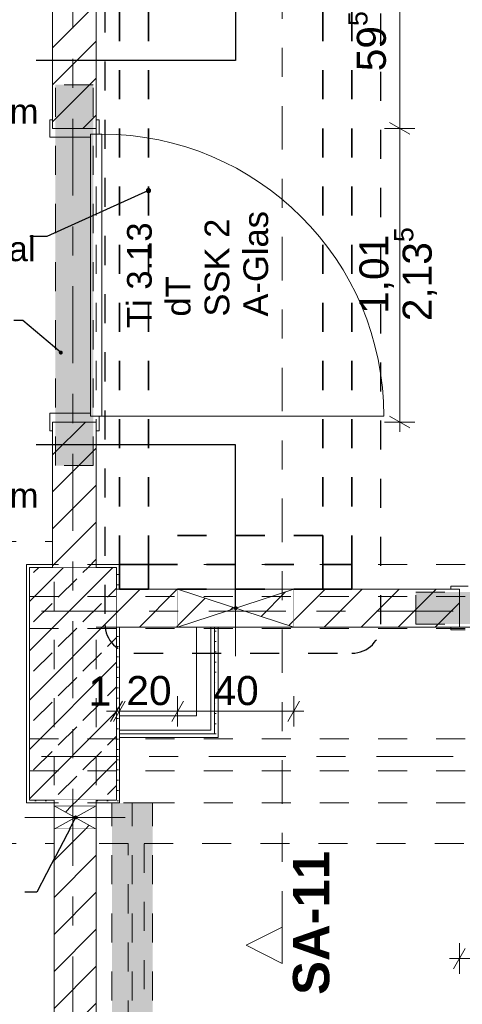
# Model space of a CAD drawing. Header units: metres. Extents: x -4 to 99, y -11 to 17.
# Tile 81 of 256: x 7.55 to 9.07, y 4.5 to 7.88. Entities that reach past the tile are written whole.
import ezdxf

# ---------------------------------------------------------------- set-up
doc = ezdxf.new("R2010")
doc.units = ezdxf.units.M
doc.header["$MEASUREMENT"] = 0
for name, pattern in [('Achse', [0.2, 0.1, -0.05, 0, -0.05]), ('Punktlinie eng', [0.0375, 0.0125, -0.025]), ('Schnittlinie', [0.3, 0.15, -0.075, 0, -0.075]), ('Strichlinie doppelt', [0.546806, 0.264583, -0.105833, 0.070556, -0.105833]), ('Strichlinie eng', [0.115, 0.075, -0.04]), ('Untersicht', [0.1, 0.075, -0.025]), ('Wipeout_Contour', [1, 0, -1])]:
    doc.linetypes.add(name, pattern=pattern)
for name, color, linetype in [('152 - Bemaßung_ Beschriftung.Ausbau', 7, 'Continuous'), ('203 - Marker.Schnitt - Ausbaudetail SA', 7, 'Continuous'), ('208 - Marker.Detail', 7, 'Continuous'), ('451 - Universal.Achsen Raster', 7, 'Continuous'), ('605 - Struktur.Wand Innen', 7, 'Continuous'), ('607 - Struktur.Stütze', 7, 'Continuous'), ('608 - Struktur.Träger', 7, 'Continuous'), ('612 - Struktur.Stahlbau', 7, 'Continuous'), ('650 - Abdeckung.Fußboden Aufbau', 7, 'Continuous'), ('Abbruch_605 - Struktur.Wand Innen', 7, 'Continuous'), ('Neubau_152 - Bemaßung_ Beschriftung.Ausbau', 7, 'Continuous'), ('Neubau_605 - Struktur.Wand Innen', 7, 'Continuous'), ('Neubau_612 - Struktur.Stahlbau', 7, 'Continuous'), ('Neubau_615 - Struktur.Sturz', 7, 'Continuous'), ('Neubau_653 - Abdeckung.TB Verkofferung', 7, 'Continuous')]:
    doc.layers.add(name, color=color, linetype=linetype)
doc.styles.add('ERSTELLTER_STIL_1', font='txt')
doc.styles.add('ERSTELLTER_STIL_2', font='txt')
doc.linetypes.add('Abbruch 1', pattern='A,0,[1,2022.0244.A_L5A-PL02.04_iD_Grundriss 2.OG1.Shx,S=0.001984,R=0,X=0,Y=0],-0.25,0', length=0.25)
doc.dimstyles.new('ERSTELLTER_STIL__1', dxfattribs={"dimtxt": 0.1, "dimasz": 0.0532, "dimexe": 0.18, "dimexo": 0.0625, "dimgap": 0, "dimtad": 1, "dimzin": 0, "dimdsep": 46, "dimtxsty": 'ERSTELLTER_STIL_2', "dimblk": 'ARROWHEAD_2', "dimblk1": 'ARROWHEAD_2', "dimblk2": 'ARROWHEAD_2', "dimcen": 0.09, "dimse1": 1, "dimse2": 1, "dimclrd": 7, "dimclre": 7, "dimclrt": 7, "dimazin": 0, "dimtfac": 1, "dimtdec": 4, "dimtmove": 0, "dimatfit": 3, "dimfxl": 1, "dimtolj": 1, "dimtzin": 0, "dimarcsym": 0})
doc.dimstyles.new('ERSTELLTER_STIL__2', dxfattribs={"dimtxt": 0.1, "dimasz": 0.0532, "dimexe": 0.18, "dimexo": 0.0625, "dimgap": 0, "dimtad": 1, "dimtih": 1, "dimtoh": 1, "dimzin": 0, "dimdsep": 46, "dimtxsty": 'ERSTELLTER_STIL_2', "dimblk": 'ARROWHEAD_2', "dimblk1": 'ARROWHEAD_2', "dimblk2": 'ARROWHEAD_2', "dimcen": 0.09, "dimse1": 1, "dimse2": 1, "dimclrd": 7, "dimclre": 7, "dimclrt": 7, "dimazin": 0, "dimtfac": 1, "dimtdec": 4, "dimtmove": 0, "dimatfit": 3, "dimfxl": 1, "dimtolj": 1, "dimtzin": 0, "dimarcsym": 0})
doc.dimstyles.new('ERSTELLTER_STIL__6', dxfattribs={"dimtxt": 0.18, "dimasz": 0.03648, "dimexe": 0.18, "dimexo": 0.0625, "dimgap": 0, "dimtad": 0, "dimtih": 1, "dimtoh": 1, "dimdec": 4, "dimzin": 0, "dimdsep": 46, "dimcen": 0.09, "dimadec": 0, "dimazin": 0, "dimtfac": 1, "dimtdec": 4, "dimtmove": 0, "dimatfit": 3, "dimldrblk": 'ARROWHEAD_11', "dimfxl": 1, "dimtolj": 1, "dimtzin": 0, "dimarcsym": 0})
doc.dimstyles.new('ERSTELLTER_STIL__7', dxfattribs={"dimtxt": 0.18, "dimasz": 0.02736, "dimexe": 0.18, "dimexo": 0.0625, "dimgap": 0, "dimtad": 0, "dimtih": 1, "dimtoh": 1, "dimdec": 4, "dimzin": 0, "dimdsep": 46, "dimcen": 0.09, "dimadec": 0, "dimazin": 0, "dimtfac": 1, "dimtdec": 4, "dimtmove": 0, "dimatfit": 3, "dimldrblk": 'ARROWHEAD_11', "dimfxl": 1, "dimtolj": 1, "dimtzin": 0, "dimarcsym": 0})
pattern_1 = [(45, (0, 0), (-0.01767767, 0.01767767), [0, -0.025])]
pattern_2 = [(45, (0, 0), (-0.0636396, 0.0636396), [])]

# ---------------------------------------------------------------- blocks, each defined once
blk = doc.blocks.new('*D179')
at = {"layer": '152 - Bemaßung_ Beschriftung.Ausbau', "color": 7, "linetype": 'Continuous', "lineweight": 5}
for p, q in [((7.88, 5.4525), (7.88, 5.5575)), ((7.89, 5.4525), (7.89, 5.5575)), ((7.8598, 5.47), (7.9002, 5.54)), ((7.9102, 5.54), (7.8698, 5.47)), ((7.8458, 5.505), (7.88, 5.505)), ((7.88, 5.505), (7.89, 5.505))]:
    blk.add_line(p, q, dxfattribs=at)
at = {"layer": '152 - Bemaßung_ Beschriftung.Ausbau', "color": 7, "lineweight": 5, "insert": (7.7839, 5.525), "char_height": 0.1, "attachment_point": 7, "style": 'ERSTELLTER_STIL_2'}
blk.add_mtext('\\A1;{\\pql;\\fArial|b0|i0|c0|p38;1}', dxfattribs=at)
blk = doc.blocks.new('ARROWHEAD_2')
at = {"color": 0, "linetype": 'Continuous', "lineweight": 0}
for p, q in [((-0.378, -0.655), (0.378, 0.655)), ((0, 0), (-1, 0))]:
    blk.add_line(p, q, dxfattribs=at)
blk = doc.blocks.new('*D180')
at = {"layer": '152 - Bemaßung_ Beschriftung.Ausbau', "color": 7, "linetype": 'Continuous', "lineweight": 5}
for p, q in [((7.89, 5.4525), (7.89, 5.5575)), ((8.09, 5.4525), (8.09, 5.5575)), ((7.8598, 5.47), (7.9002, 5.54)), ((7.9102, 5.54), (7.8698, 5.47)), ((8.1102, 5.54), (8.0698, 5.47)), ((7.89, 5.505), (8.09, 5.505))]:
    blk.add_line(p, q, dxfattribs=at)
at = {"layer": '152 - Bemaßung_ Beschriftung.Ausbau', "color": 7, "lineweight": 5, "insert": (7.9141, 5.525), "char_height": 0.1, "attachment_point": 7, "style": 'ERSTELLTER_STIL_2'}
blk.add_mtext('\\A1;{\\pql;\\fArial|b0|i0|c0|p38;20}', dxfattribs=at)
blk = doc.blocks.new('*D181')
at = {"layer": '152 - Bemaßung_ Beschriftung.Ausbau', "color": 7, "linetype": 'Continuous', "lineweight": 5}
for p, q in [((8.09, 5.4525), (8.09, 5.5575)), ((8.49, 5.4525), (8.49, 5.5575)), ((8.1102, 5.54), (8.0698, 5.47)), ((8.4698, 5.47), (8.5102, 5.54)), ((8.09, 5.505), (8.49, 5.505)), ((8.49, 5.505), (8.5242, 5.505))]:
    blk.add_line(p, q, dxfattribs=at)
at = {"layer": '152 - Bemaßung_ Beschriftung.Ausbau', "color": 7, "lineweight": 5, "insert": (8.2141, 5.525), "char_height": 0.1, "attachment_point": 7, "style": 'ERSTELLTER_STIL_2'}
blk.add_mtext('\\A1;{\\pql;\\fArial|b0|i0|c0|p38;40}', dxfattribs=at)
blk = doc.blocks.new('ARROWHEAD_11')
at = {"color": 0, "linetype": 'Continuous', "lineweight": 0}
blk.add_line((0, 0), (-1, 0), dxfattribs=at)
at = {"color": 0, "linetype": 'Continuous', "lineweight": 0, "const_width": 0.25, "flags": 128}
blk.add_lwpolyline([(-0.125, 0, 1), (0.125, 0, 1)], format="xyb", close=True, dxfattribs=at)
blk = doc.blocks.new('*D529')
at = {"layer": '152 - Bemaßung_ Beschriftung.Ausbau', "color": 7, "linetype": 'Continuous', "lineweight": 5}
for p, q in [((9.0802, 4.6896), (9.0398, 4.6196)), ((9.06, 4.6021), (9.06, 4.7071)), ((10.0902, 4.6896), (10.0498, 4.6196)), ((10.07, 4.6021), (10.07, 4.7071)), ((9.0258, 4.6546), (9.06, 4.6546)), ((9.06, 4.6546), (10.07, 4.6546))]:
    blk.add_line(p, q, dxfattribs=at)
at = {"layer": '152 - Bemaßung_ Beschriftung.Ausbau', "color": 7, "lineweight": 5, "char_height": 0.1, "attachment_point": 7, "style": 'ERSTELLTER_STIL_2'}
for s, insert in [('\\A1;{\\pql;\\fArial|b0|i0|c0|p38;2,13\\fArial|b0|i0|c0|p38;\\A1{\\H.66x;\\S5^  ;}}', (9.4069, 4.5152)), ('\\A1;{\\pql;\\fArial|b0|i0|c0|p38;1,01}', (9.432, 4.6746))]:
    blk.add_mtext(s, dxfattribs=dict(at, insert=insert))
blk = doc.blocks.new('*D533')
at = {"layer": '152 - Bemaßung_ Beschriftung.Ausbau', "color": 7, "linetype": 'Continuous', "lineweight": 5}
for p, q in [((8.8194, 7.5302), (8.8894, 7.4898)), ((8.9069, 7.51), (8.8019, 7.51)), ((8.8544, 6.5), (8.8544, 7.51)), ((8.8194, 6.5202), (8.8894, 6.4798)), ((8.9069, 6.5), (8.8019, 6.5)), ((8.8544, 6.4658), (8.8544, 6.5))]:
    blk.add_line(p, q, dxfattribs=at)
at = {"layer": '152 - Bemaßung_ Beschriftung.Ausbau', "color": 7, "lineweight": 5, "char_height": 0.1, "attachment_point": 7, "rotation": 90, "style": 'ERSTELLTER_STIL_2'}
for s, insert in [('\\A1;{\\pql;\\fArial|b0|i0|c0|p38;2,13\\fArial|b0|i0|c0|p38;\\A1{\\H.66x;\\S5^  ;}}', (8.9938, 6.8469)), ('\\A1;{\\pql;\\fArial|b0|i0|c0|p38;1,01}', (8.8344, 6.872))]:
    blk.add_mtext(s, dxfattribs=dict(at, insert=insert))
blk = doc.blocks.new('*D534')
at = {"layer": '152 - Bemaßung_ Beschriftung.Ausbau', "color": 7, "linetype": 'Continuous', "lineweight": 5}
for p, q in [((8.8544, 8.105), (8.8544, 8.1392)), ((8.9069, 8.105), (8.8019, 8.105)), ((8.8894, 8.0848), (8.8194, 8.1252)), ((8.8544, 7.51), (8.8544, 8.105)), ((8.8194, 7.5302), (8.8894, 7.4898)), ((8.9069, 7.51), (8.8019, 7.51))]:
    blk.add_line(p, q, dxfattribs=at)
at = {"layer": '152 - Bemaßung_ Beschriftung.Ausbau', "color": 7, "lineweight": 5, "insert": (8.8361, 7.7066), "char_height": 0.1, "attachment_point": 7, "rotation": 90, "style": 'ERSTELLTER_STIL_2'}
blk.add_mtext('\\A1;{\\pql;\\fArial|b0|i0|c0|p38;59\\fArial|b0|i0|c0|p38;\\A1{\\H.66x;\\S5^  ;}}', dxfattribs=at)

msp = doc.modelspace()

# ---------------------------------------------------------------- hatches: boundary and pattern name
at = {"layer": '607 - Struktur.Stütze', "linetype": 'Continuous', "lineweight": 0, "true_color": 0x000000}
h = msp.add_hatch(dxfattribs=at)
h.set_pattern_fill('Gips_0001', color=18, style=0, pattern_type=2)
h.set_pattern_definition(pattern_1)
h.paths.add_polyline_path([(7.57, 6.01), (7.57, 5.19), (7.665, 5.19), (7.665, 5.2), (7.58, 5.2), (7.58, 6), (7.66, 6), (7.66, 6.01)])
h = msp.add_hatch(dxfattribs=at)
h.set_pattern_fill('Beton__Stahlbeton_0001', color=18, style=0, pattern_type=2)
h.set_pattern_definition([(45, (0, 0), (-0.0848528, 0.0848528), []), (45, (-0.04243, 0.04243), (-0.0848528, 0.0848528), [0.09, -0.03])])
h.paths.add_polyline_path([(7.58, 5.2), (7.88, 5.2), (7.88, 6), (7.58, 6)])
h = msp.add_hatch(dxfattribs=at)
h.set_pattern_fill('Gips_0001', color=18, style=0, pattern_type=2)
h.set_pattern_definition(pattern_1)
h.paths.add_polyline_path([(7.81, 6.01), (7.81, 6), (7.88, 6), (7.88, 5.925), (7.89, 5.925), (7.89, 6.01)])
h = msp.add_hatch(dxfattribs=at)
h.set_pattern_fill('Gips_0001', color=18, style=0, pattern_type=2)
h.set_pattern_definition(pattern_1)
h.paths.add_polyline_path([(7.81, 5.19), (7.89, 5.19), (7.89, 5.795), (7.88, 5.795), (7.88, 5.2), (7.81, 5.2)])
at = {"layer": '612 - Struktur.Stahlbau', "linetype": 'Continuous', "lineweight": 0, "true_color": 0x30307f}
msp.add_hatch(color=177, dxfattribs=at).paths.add_polyline_path([(7.864, 5.19), (8.004, 5.19), (8.004, 0.71), (7.864, 0.71)])
at = {"layer": 'Abbruch_605 - Struktur.Wand Innen', "linetype": 'Continuous', "lineweight": 0, "true_color": 0x000000}
h = msp.add_hatch(dxfattribs=at)
h.set_pattern_fill('MW_Ziegel_0001', color=18, style=0, pattern_type=2)
h.set_pattern_definition(pattern_2)
h.paths.add_polyline_path([(8.09, 5.925), (8.09, 5.795), (8.29, 5.86)])
h = msp.add_hatch(dxfattribs=at)
h.set_pattern_fill('MW_Ziegel_0001', color=18, style=0, pattern_type=2)
h.set_pattern_definition(pattern_2)
h.paths.add_polyline_path([(8.29, 5.86), (8.49, 5.795), (8.49, 5.925)])
h = msp.add_hatch(dxfattribs=at)
h.set_pattern_fill('Gips_0001', color=18, style=0, pattern_type=2)
h.set_pattern_definition(pattern_1)
h.paths.add_polyline_path([(8.2175, 5.44), (8.2175, 5.795), (8.205, 5.795), (8.205, 5.44)])
h = msp.add_hatch(dxfattribs=at)
h.set_pattern_fill('Gips_0001', color=18, style=0, pattern_type=2)
h.set_pattern_definition(pattern_1)
h.paths.add_polyline_path([(8.23, 5.4275), (8.23, 5.795), (8.2175, 5.795), (8.2175, 5.4275)])
h = msp.add_hatch(dxfattribs=at)
h.set_pattern_fill('Gips_0001', color=18, style=0, pattern_type=2)
h.set_pattern_definition(pattern_1)
h.paths.add_polyline_path([(8.205, 5.44), (7.89, 5.44), (7.89, 5.4275), (8.205, 5.4275)])
h = msp.add_hatch(dxfattribs=at)
h.set_pattern_fill('Gips_0001', color=18, style=0, pattern_type=2)
h.set_pattern_definition(pattern_1)
h.paths.add_polyline_path([(8.2175, 5.4275), (7.89, 5.4275), (7.89, 5.415), (8.2175, 5.415)])
h = msp.add_hatch(dxfattribs=at)
h.set_pattern_fill('Gips_0001', color=18, style=0, pattern_type=2)
h.set_pattern_definition(pattern_1)
h.paths.add_polyline_path([(8.205, 5.44), (8.2175, 5.4275), (8.2175, 5.44)])
h = msp.add_hatch(dxfattribs=at)
h.set_pattern_fill('Gips_0001', color=18, style=0, pattern_type=2)
h.set_pattern_definition(pattern_1)
h.paths.add_polyline_path([(8.205, 5.4275), (8.2175, 5.4275), (8.205, 5.44)])
h = msp.add_hatch(dxfattribs=at)
h.set_pattern_fill('Gips_0001', color=18, style=0, pattern_type=2)
h.set_pattern_definition(pattern_1)
h.paths.add_polyline_path([(8.2175, 5.4275), (8.23, 5.415), (8.23, 5.4275)])
h = msp.add_hatch(dxfattribs=at)
h.set_pattern_fill('Gips_0001', color=18, style=0, pattern_type=2)
h.set_pattern_definition(pattern_1)
h.paths.add_polyline_path([(8.2175, 5.415), (8.23, 5.415), (8.2175, 5.4275)])
h = msp.add_hatch(dxfattribs=at)
h.set_pattern_fill('MW_Ziegel_0001', color=18, style=0, pattern_type=2)
h.set_pattern_definition(pattern_2)
h.paths.add_polyline_path([(7.665, 5.18), (7.7375, 5.14), (7.81, 5.18)])
h = msp.add_hatch(dxfattribs=at)
h.set_pattern_fill('MW_Ziegel_0001', color=18, style=0, pattern_type=2)
h.set_pattern_definition(pattern_2)
h.paths.add_polyline_path([(7.665, 5.1), (7.81, 5.1), (7.7375, 5.14)])

# ---------------------------------------------------------------- linework, layer by layer
at = {"layer": '203 - Marker.Schnitt - Ausbaudetail SA', "color": 7, "linetype": 'Schnittlinie', "lineweight": 13}
msp.add_line((8.4506, 8.937), (8.4506, 4.763), dxfattribs=at)
at = {"layer": '208 - Marker.Detail', "color": 30, "linetype": 'Punktlinie eng', "lineweight": 25, "true_color": 0xff6e00}
for p, q in [((7.84, 8.14), (7.84, 5.805)), ((7.94, 5.705), (8.69, 5.705))]:
    msp.add_line(p, q, dxfattribs=at)
at = {"layer": '451 - Universal.Achsen Raster', "color": 160, "linetype": 'Strichlinie doppelt', "lineweight": 9, "true_color": 0x3232ff}
msp.add_line((64.935, 5.35), (-3.175, 5.35), dxfattribs=at)
at = {"layer": '605 - Struktur.Wand Innen', "color": 1, "linetype": 'Continuous', "lineweight": 13}
for p, q in [((7.79, 7.48), (7.79, 7.49)), ((7.79, 7.49), (7.82, 7.49)), ((7.83, 7.49), (7.79, 7.49)), ((7.79, 7.49), (7.79, 6.52)), ((7.83, 6.52), (7.83, 7.49)), ((7.65, 7.48), (7.79, 7.48)), ((7.65, 6.53), (7.79, 6.53)), ((7.79, 6.53), (7.79, 6.52)), ((7.79, 6.52), (7.82, 6.52)), ((7.79, 6.52), (7.83, 6.52)), ((7.83, 6.52), (8.8, 6.52))]:
    msp.add_line(p, q, dxfattribs=at)
at = {"layer": '605 - Struktur.Wand Innen', "color": 1, "linetype": 'Continuous', "lineweight": 9}
msp.add_arc((7.83, 6.52), 0.97, 0, 90, dxfattribs=at)
at = {"layer": '607 - Struktur.Stütze', "color": 7, "linetype": 'Continuous', "lineweight": 5, "flags": 128}
for points in [[(7.66, 6.01), (7.57, 6.01), (7.57, 5.19), (7.665, 5.19)], [(7.89, 5.925), (7.89, 6.01), (7.81, 6.01)], [(7.81, 5.19), (7.89, 5.19), (7.89, 5.795)]]:
    msp.add_lwpolyline(points, dxfattribs=at)
at = {"layer": '607 - Struktur.Stütze', "color": 7, "linetype": 'Continuous', "lineweight": 13, "flags": 128}
msp.add_lwpolyline([(7.58, 5.2), (7.88, 5.2), (7.88, 6), (7.58, 6)], close=True, dxfattribs=at)
at = {"layer": '608 - Struktur.Träger', "color": 7, "linetype": 'Untersicht', "lineweight": 13}
msp.add_line((0.38, 5.41), (14.5051, 5.41), dxfattribs=at)
at = {"layer": '608 - Struktur.Träger', "color": 7, "linetype": 'Achse', "lineweight": 9}
msp.add_line((0.38, 5.3), (14.5051, 5.3), dxfattribs=at)
at = {"layer": '650 - Abdeckung.Fußboden Aufbau', "color": 7, "linetype": 'Continuous', "lineweight": 13, "flags": 128}
for points in [[(7.81, 7.51), (7.66, 7.51), (7.66, 8.09), (7.57, 8.09), (7.57, 8.51), (7.66, 8.51), (7.66, 12.99), (7.57, 12.99), (7.57, 13.445), (4.29, 13.445), (4.29, 12.99), (3.97, 12.99), (3.97, 13.445), (0.69, 13.445), (0.69, 12.99), (0.37, 12.99), (0.37, 13.445), (0.235, 13.445), (0.235, 8.51)], [(0.235, 8.51), (0.69, 8.51), (0.69, 8.09), (0.235, 8.09), (0.235, 6.01), (0.69, 6.01), (0.69, 5.19), (0.285, 5.19), (0.285, 0.71), (0.69, 0.71), (0.69, 0.255), (3.97, 0.255), (3.97, 0.71), (4.29, 0.71), (4.29, 0.255), (7.57, 0.255), (7.57, 0.71), (7.665, 0.71), (7.665, 5.19), (7.57, 5.19), (7.57, 6.01), (7.66, 6.01), (7.66, 6.5), (7.81, 6.5)], [(8.98, 8.24), (8.98, 8.105), (7.89, 8.105), (7.89, 8.09), (7.81, 8.09), (7.81, 7.51)], [(7.81, 6.5), (7.81, 6.01)], [(7.81, 6.01), (7.89, 6.01), (7.89, 5.925), (9.06, 5.925), (9.06, 5.795)], [(7.89, 5.795), (7.89, 5.19), (7.81, 5.19), (7.81, 0.71)], [(9.06, 5.795), (7.89, 5.795)]]:
    msp.add_lwpolyline(points, dxfattribs=at)
at = {"layer": '650 - Abdeckung.Fußboden Aufbau', "color": 7, "linetype": 'Strichlinie eng', "lineweight": 13, "flags": 128}
for points in [[(7.81, 7.51), (7.81, 6.5)], [(9.06, 5.795), (10.07, 5.795)]]:
    msp.add_lwpolyline(points, dxfattribs=at)
at = {"layer": 'Abbruch_605 - Struktur.Wand Innen', "color": 160, "linetype": 'Abbruch 1', "lineweight": 5, "true_color": 0x3232ff}
for p, q in [((8.29, 6.025), (8.29, 5.695)), ((7.565, 5.14), (7.91, 5.14)), ((7.565, 5.14), (7.91, 5.14))]:
    msp.add_line(p, q, dxfattribs=at)
at = {"layer": 'Abbruch_605 - Struktur.Wand Innen', "color": 7, "linetype": 'Abbruch 1', "lineweight": 13}
for p, q in [((8.09, 5.925), (8.09, 5.795)), ((8.49, 5.795), (8.49, 5.925))]:
    msp.add_line(p, q, dxfattribs=at)
at = {"layer": 'Abbruch_605 - Struktur.Wand Innen', "color": 7, "linetype": 'Abbruch 1', "lineweight": 5}
for p, q in [((8.205, 5.49), (8.205, 5.795)), ((8.2175, 5.44), (8.2175, 5.795)), ((8.205, 5.44), (8.205, 5.49)), ((8.205, 5.44), (8.205, 5.49)), ((7.89, 5.44), (8.155, 5.44)), ((7.89, 5.4275), (8.205, 5.4275)), ((8.155, 5.44), (8.205, 5.44)), ((8.205, 5.4275), (8.2175, 5.4275)), ((8.2175, 5.4275), (8.2175, 5.44))]:
    msp.add_line(p, q, dxfattribs=at)
at = {"layer": 'Abbruch_605 - Struktur.Wand Innen', "color": 7, "linetype": 'Abbruch 1', "lineweight": 18}
for p, q in [((7.81, 5.18), (7.665, 5.18)), ((7.665, 5.1), (7.81, 5.1))]:
    msp.add_line(p, q, dxfattribs=at)
at = {"layer": 'Abbruch_605 - Struktur.Wand Innen', "color": 7, "linetype": 'Abbruch 1', "lineweight": 13, "flags": 128}
for points in [[(8.49, 5.925), (8.09, 5.925)], [(8.09, 5.795), (8.49, 5.795)]]:
    msp.add_lwpolyline(points, dxfattribs=at)
at = {"layer": 'Abbruch_605 - Struktur.Wand Innen', "color": 7, "linetype": 'Abbruch 1', "lineweight": 5, "flags": 128}
for points in [[(8.205, 5.795), (8.155, 5.795)], [(8.155, 5.795), (8.155, 5.49)], [(8.2175, 5.795), (8.205, 5.795)], [(8.23, 5.795), (8.2175, 5.795)], [(8.23, 5.4275), (8.23, 5.795)], [(8.155, 5.49), (7.89, 5.49)], [(8.23, 5.415), (8.23, 5.4275)], [(7.89, 5.415), (8.23, 5.415)]]:
    msp.add_lwpolyline(points, dxfattribs=at)
at = {"layer": 'Abbruch_605 - Struktur.Wand Innen', "color": 7, "linetype": 'Abbruch 1', "lineweight": 18, "flags": 128}
for points in [[(7.665, 5.18), (7.665, 5.1)], [(7.81, 5.1), (7.81, 5.18)]]:
    msp.add_lwpolyline(points, dxfattribs=at)
at = {"layer": 'Neubau_605 - Struktur.Wand Innen', "color": 1, "linetype": 'Continuous', "lineweight": 9}
for p, q in [((8.09, 5.925), (8.49, 5.795)), ((8.49, 5.925), (8.09, 5.795)), ((7.665, 5.1), (7.81, 5.18)), ((7.665, 5.18), (7.81, 5.1))]:
    msp.add_line(p, q, dxfattribs=at)
at = {"layer": 'Neubau_612 - Struktur.Stahlbau', "color": 1, "linetype": 'Untersicht', "lineweight": 13}
for p, q in [((7.864, 0.71), (7.864, 5.19)), ((8.004, 5.19), (7.864, 5.19)), ((8.004, 0.71), (8.004, 5.19))]:
    msp.add_line(p, q, dxfattribs=at)
at = {"layer": 'Neubau_612 - Struktur.Stahlbau', "color": 1, "linetype": 'Achse', "lineweight": 9}
msp.add_line((7.934, 0.71), (7.934, 5.19), dxfattribs=at)
at = {"layer": 'Neubau_653 - Abdeckung.TB Verkofferung', "color": 1, "linetype": 'Untersicht', "lineweight": 9}
for p, q in [((0.235, 6.0895), (7.665, 6.0895)), ((7.665, 5.0505), (7.665, 6.0895)), ((7.81, 5.795), (11.27, 5.795)), ((7.81, 5.0505), (7.81, 5.795)), ((0.235, 5.0505), (7.665, 5.0505)), ((7.81, 0.71), (7.81, 5.0505)), ((7.92, 1.01), (7.92, 5.0505)), ((7.975, 5.0505), (11.27, 5.0505)), ((7.975, 0.7495), (7.975, 5.0505))]:
    msp.add_line(p, q, dxfattribs=at)
at = {"layer": 'Neubau_653 - Abdeckung.TB Verkofferung', "color": 1, "linetype": 'Untersicht', "lineweight": 35, "flags": 128}
for points in [[(7.89, 6.01), (7.89, 8.09)], [(7.99, 6.01), (7.99, 8.09)], [(8.59, 6.01), (8.59, 8.09)], [(8.69, 6.01), (8.69, 8.09)], [(8.59, 6.11), (7.99, 6.11)], [(7.99, 6.01), (7.99, 6.11)], [(8.59, 6.11), (8.59, 6.01)], [(7.89, 6.01), (7.99, 6.01)], [(7.89, 6.01), (7.99, 6.01)], [(7.99, 6.01), (8.59, 6.01)], [(8.59, 6.01), (8.69, 6.01)], [(8.59, 6.01), (8.69, 6.01)]]:
    msp.add_lwpolyline(points, dxfattribs=at)

# ---------------------------------------------------------------- texts
at = {"layer": '203 - Marker.Schnitt - Ausbaudetail SA', "color": 7, "lineweight": 13, "insert": (8.6139, 5.0246), "char_height": 0.125, "attachment_point": 9, "rotation": 90, "style": 'ERSTELLTER_STIL_1'}
msp.add_mtext('\\A1;{\\pqr;\\pt0;\\fArial|b1|i0|c0|p38;SA-11}', dxfattribs=at)
at = {"layer": '605 - Struktur.Wand Innen', "color": 1, "lineweight": 9, "char_height": 0.085, "rotation": 90, "style": 'ERSTELLTER_STIL_2'}
for s, insert, attachment_point in [('\\A1;{\\pql;\\pt0;\\fArial|b0|i0|c0|p38;A-Glas}', (8.3167, 6.8628), 1), ('\\A1;{\\pqc;\\pt0;\\fArial|b0|i0|c0|p38;Ti 3.13}', (8.0024, 7.005), 8), ('\\A1;{\\pql;\\pt0;\\fArial|b0|i0|c0|p38;SSK 2}', (8.1831, 6.8628), 1), ('\\A1;{\\pql;\\pt0;\\fArial|b0|i0|c0|p38;dT}', (8.0495, 6.8628), 1), ('\\A1;{\\pqr;\\pt0;\\fArial|b0|i0|c0|p38;}', (8.0301, 6.7975), 3), ('\\A1;{\\pqr;\\pt0;\\fArial|b0|i0|c0|p38;}', (8.1637, 6.7975), 3), ('\\A1;{\\pqr;\\pt0;\\fArial|b0|i0|c0|p38;}', (8.2973, 6.7975), 3)]:
    msp.add_mtext(s, dxfattribs=dict(at, insert=insert, attachment_point=attachment_point))
at = {"layer": 'Neubau_152 - Bemaßung_ Beschriftung.Ausbau', "color": 7, "linetype": 'Continuous', "lineweight": 9, "char_height": 0.085, "attachment_point": 1, "line_spacing_factor": 0.931125, "style": 'ERSTELLTER_STIL_2'}
for insert in [(6.5191, 7.7431), (6.5191, 6.4221)]:
    msp.add_mtext('\\A1;{\\pql;\\fArial|b0|i0|c0|p38;E WD 400/80\\P\\pql;\\fArial|b0|i0|c0|p38;Achshöhe = \\fArial|b0|i0|c0|p38;2,300\\fArial|b0|i0|c0|p38; m\\P\\pql;\\fArial|b0|i0|c0|p38;Bezug OKFF}', dxfattribs=dict(at, insert=insert))
at = {"layer": 'Neubau_152 - Bemaßung_ Beschriftung.Ausbau', "color": 7, "linetype": 'Continuous', "lineweight": 9, "insert": (7.06, 7.1383), "char_height": 0.085, "attachment_point": 1, "style": 'ERSTELLTER_STIL_2'}
msp.add_mtext('\\A1;{\\pql;\\fArial|b0|i0|c0|p38;I-30 Kanal}', dxfattribs=at)

# ---------------------------------------------------------------- leaders
at = {"layer": 'Neubau_152 - Bemaßung_ Beschriftung.Ausbau', "color": 1, "linetype": 'Continuous', "lineweight": 13, "annotation_type": 0, "has_hookline": 1, "hookline_direction": 1}
for points, dimstyle, text_width in [([(7.99, 7.2961), (7.64, 7.1383), (7.5814, 7.1383)], 'ERSTELLTER_STIL__6', 0.5214), ([(7.6882, 6.7389), (7.558, 6.8497), (7.5271, 6.8497)], 'ERSTELLTER_STIL__7', 1.2306)]:
    msp.add_leader(points, dimstyle=dimstyle, dxfattribs=dict(at, text_width=text_width))

# ---------------------------------------------------------------- next in the draw order: wipeouts: each hides what was drawn before it
at = {"color": 254, "linetype": 'Wipeout_Contour', "lineweight": 0, "ltscale": 28.486918}
msp.add_wipeout([(8.4506, 4.638), (8.4506, 4.763), (8.3256, 4.7005)], dxfattribs=at).dxf.layer = '203 - Marker.Schnitt - Ausbaudetail SA'
at = {"color": 254, "linetype": 'Wipeout_Contour', "lineweight": 0, "ltscale": 43.974388}
msp.add_wipeout([(7.66, 8.1), (7.66, 7.51), (7.81, 7.51), (7.81, 8.1)], dxfattribs=at).dxf.layer = '605 - Struktur.Wand Innen'
at = {"color": 254, "linetype": 'Wipeout_Contour', "lineweight": 0, "ltscale": 39.804321}
msp.add_wipeout([(7.66, 6), (7.81, 6), (7.81, 6.5), (7.66, 6.5)], dxfattribs=at).dxf.layer = '605 - Struktur.Wand Innen'
at = {"color": 254, "linetype": 'Wipeout_Contour', "lineweight": 0, "ltscale": 39.653527}
msp.add_wipeout([(7.88, 5.925), (7.88, 5.795), (8.09, 5.795), (8.09, 5.925)], dxfattribs=at).dxf.layer = '605 - Struktur.Wand Innen'
at = {"color": 254, "linetype": 'Wipeout_Contour', "lineweight": 0, "ltscale": 42.229172}
msp.add_wipeout([(8.49, 5.925), (8.49, 5.795), (9.06, 5.795), (9.06, 5.925)], dxfattribs=at).dxf.layer = '605 - Struktur.Wand Innen'
at = {"color": 254, "linetype": 'Wipeout_Contour', "lineweight": 0, "ltscale": 37.313438}
msp.add_wipeout([(7.81, 5.2), (7.665, 5.2), (7.665, 5.18), (7.81, 5.18)], dxfattribs=at).dxf.layer = '605 - Struktur.Wand Innen'
at = {"color": 254, "linetype": 'Wipeout_Contour', "lineweight": 0, "ltscale": 33.968011}
msp.add_wipeout([(7.81, 5.1), (7.665, 5.1), (7.665, 0.7), (7.81, 0.7)], dxfattribs=at).dxf.layer = '605 - Struktur.Wand Innen'

# ---------------------------------------------------------------- next in the draw order: hatches: boundary and pattern name
at = {"layer": '605 - Struktur.Wand Innen', "linetype": 'Continuous', "lineweight": 0, "true_color": 0x000000}
h = msp.add_hatch(dxfattribs=at)
h.set_pattern_fill('MW_Ziegel_0001', color=18, style=0, pattern_type=2)
h.set_pattern_definition(pattern_2)
h.paths.add_polyline_path([(7.66, 8.1), (7.66, 7.51), (7.81, 7.51), (7.81, 8.1)])
h = msp.add_hatch(dxfattribs=at)
h.set_pattern_fill('MW_Ziegel_0001', color=18, style=0, pattern_type=2)
h.set_pattern_definition(pattern_2)
h.paths.add_polyline_path([(7.66, 6), (7.81, 6), (7.81, 6.5), (7.66, 6.5)])
h = msp.add_hatch(dxfattribs=at)
h.set_pattern_fill('MW_Ziegel_0001', color=18, style=0, pattern_type=2)
h.set_pattern_definition(pattern_2)
h.paths.add_polyline_path([(7.88, 5.925), (7.88, 5.795), (8.09, 5.795), (8.09, 5.925)])
h = msp.add_hatch(dxfattribs=at)
h.set_pattern_fill('MW_Ziegel_0001', color=18, style=0, pattern_type=2)
h.set_pattern_definition(pattern_2)
h.paths.add_polyline_path([(8.49, 5.925), (8.49, 5.795), (9.06, 5.795), (9.06, 5.925)])
h = msp.add_hatch(dxfattribs=at)
h.set_pattern_fill('MW_Ziegel_0001', color=18, style=0, pattern_type=2)
h.set_pattern_definition(pattern_2)
h.paths.add_polyline_path([(7.81, 5.2), (7.665, 5.2), (7.665, 5.18), (7.81, 5.18)])
h = msp.add_hatch(dxfattribs=at)
h.set_pattern_fill('MW_Ziegel_0001', color=18, style=0, pattern_type=2)
h.set_pattern_definition(pattern_2)
h.paths.add_polyline_path([(7.81, 5.1), (7.665, 5.1), (7.665, 0.7), (7.81, 0.7)])
at = {"layer": 'Neubau_615 - Struktur.Sturz', "linetype": 'Continuous', "lineweight": 0, "true_color": 0x3f0000}
for points in [[(7.67, 6.35), (7.8, 6.35), (7.8, 7.66), (7.67, 7.66)], [(8.91, 5.915), (8.91, 5.805), (10.22, 5.805), (10.22, 5.915)]]:
    msp.add_hatch(color=18, dxfattribs=at).paths.add_polyline_path(points)

# ---------------------------------------------------------------- next in the draw order: linework, layer by layer
at = {"layer": '203 - Marker.Schnitt - Ausbaudetail SA', "color": 7, "linetype": 'Continuous', "lineweight": 13, "flags": 128}
msp.add_lwpolyline([(8.4506, 4.638), (8.4506, 4.763), (8.3256, 4.7005)], close=True, dxfattribs=at)
at = {"layer": '208 - Marker.Detail', "color": 30, "linetype": 'Punktlinie eng', "lineweight": 25, "true_color": 0xff6e00}
msp.add_line((8.79, 5.805), (8.79, 8.14), dxfattribs=at)
for centre, start, end in [((7.94, 5.805), 180, 270), ((8.69, 5.805), 270, 0)]:
    msp.add_arc(centre, 0.1, start, end, dxfattribs=at)
at = {"layer": '451 - Universal.Achsen Raster', "color": 160, "linetype": 'Strichlinie doppelt', "lineweight": 9, "true_color": 0x3232ff}
for p, q in [((7.73, -10.585), (7.73, 16.355)), ((64.935, 5.85), (-3.175, 5.85))]:
    msp.add_line(p, q, dxfattribs=at)
at = {"layer": '605 - Struktur.Wand Innen', "color": 1, "linetype": 'Continuous', "lineweight": 13}
for p, q in [((7.66, 7.54), (7.65, 7.54)), ((7.65, 7.54), (7.65, 7.48)), ((7.66, 7.51), (7.66, 7.54)), ((7.82, 7.54), (7.81, 7.54)), ((7.81, 7.54), (7.81, 7.51)), ((7.82, 7.49), (7.82, 7.54)), ((7.81, 7.51), (7.66, 7.51)), ((7.65, 6.47), (7.65, 6.53)), ((7.82, 6.52), (7.82, 6.47)), ((7.66, 6.47), (7.65, 6.47)), ((7.81, 6.5), (7.66, 6.5)), ((7.66, 6.5), (7.66, 6.47)), ((7.81, 6.47), (7.81, 6.5)), ((7.82, 6.47), (7.81, 6.47)), ((9.03, 5.925), (9.03, 5.935)), ((9.03, 5.935), (9.09, 5.935)), ((9.06, 5.925), (9.03, 5.925)), ((9.06, 5.795), (9.06, 5.925)), ((9.03, 5.785), (9.03, 5.795)), ((9.03, 5.795), (9.06, 5.795)), ((9.08, 5.785), (9.03, 5.785))]:
    msp.add_line(p, q, dxfattribs=at)
at = {"layer": '605 - Struktur.Wand Innen', "color": 7, "linetype": 'Continuous', "lineweight": 18}
for p, q in [((7.66, 7.51), (7.81, 7.51)), ((7.66, 7.51), (7.81, 7.51)), ((7.66, 7.51), (7.81, 7.51)), ((7.66, 6.5), (7.81, 6.5)), ((7.66, 6.5), (7.81, 6.5)), ((7.66, 6.5), (7.81, 6.5))]:
    msp.add_line(p, q, dxfattribs=at)
at = {"layer": '605 - Struktur.Wand Innen', "color": 7, "linetype": 'Continuous', "lineweight": 13}
msp.add_line((9.06, 5.795), (9.06, 5.925), dxfattribs=at)
msp.add_line((9.06, 5.795), (9.06, 5.925), dxfattribs=at)
msp.add_line((9.06, 5.795), (9.06, 5.925), dxfattribs=at)
at = {"layer": '605 - Struktur.Wand Innen', "color": 7, "linetype": 'Continuous', "lineweight": 18, "flags": 128}
for points in [[(7.66, 8.1), (7.66, 7.51)], [(7.81, 7.51), (7.81, 8.1)], [(7.66, 6.5), (7.66, 6)], [(7.81, 6), (7.81, 6.5)], [(7.665, 5.2), (7.665, 5.18)], [(7.81, 5.18), (7.81, 5.2)], [(7.665, 5.1), (7.665, 0.7)], [(7.81, 0.7), (7.81, 5.1)]]:
    msp.add_lwpolyline(points, dxfattribs=at)
at = {"layer": '605 - Struktur.Wand Innen', "color": 7, "linetype": 'Continuous', "lineweight": 13, "flags": 128}
for points in [[(8.09, 5.925), (7.88, 5.925)], [(9.06, 5.925), (8.49, 5.925)], [(7.88, 5.795), (8.09, 5.795)], [(8.49, 5.795), (9.06, 5.795)]]:
    msp.add_lwpolyline(points, dxfattribs=at)
at = {"layer": '608 - Struktur.Träger', "color": 7, "linetype": 'Untersicht', "lineweight": 13}
for p, q in [((0.38, 6.01), (61.88, 6.01)), ((0.38, 5.79), (61.88, 5.79)), ((0.38, 5.19), (14.5051, 5.19))]:
    msp.add_line(p, q, dxfattribs=at)
at = {"layer": '608 - Struktur.Träger', "color": 7, "linetype": 'Achse', "lineweight": 9}
msp.add_line((0.38, 5.9), (61.88, 5.9), dxfattribs=at)
at = {"layer": 'Neubau_615 - Struktur.Sturz', "color": 1, "linetype": 'Punktlinie eng', "lineweight": 13}
for p, q in [((7.67, 6.35), (7.67, 7.66)), ((7.8, 7.66), (7.67, 7.66)), ((7.8, 6.35), (7.8, 7.66)), ((7.8, 6.35), (7.67, 6.35)), ((8.91, 5.915), (10.22, 5.915)), ((8.91, 5.805), (8.91, 5.915)), ((8.91, 5.805), (10.22, 5.805))]:
    msp.add_line(p, q, dxfattribs=at)
at = {"layer": 'Neubau_653 - Abdeckung.TB Verkofferung', "color": 1, "linetype": 'Untersicht', "lineweight": 9}
for p in [(7.81, 1.01), (7.92, 5.0505)]:
    msp.add_line(p, (7.81, 5.0505), dxfattribs=at)
at = {"layer": 'Neubau_653 - Abdeckung.TB Verkofferung', "color": 1, "linetype": 'Untersicht', "lineweight": 35, "flags": 128}
for points in [[(7.89, 6.01), (7.89, 5.925)], [(7.99, 6.01), (7.99, 5.925)], [(8.59, 6.01), (8.59, 5.925)], [(8.69, 6.01), (8.69, 5.925)], [(7.99, 5.925), (7.89, 5.925)], [(8.59, 5.925), (7.99, 5.925)], [(8.69, 5.925), (8.59, 5.925)]]:
    msp.add_lwpolyline(points, dxfattribs=at)

# ---------------------------------------------------------------- next in the draw order: dimensions: what is measured, and where the dimension line sits
at = {"layer": '152 - Bemaßung_ Beschriftung.Ausbau', "color": 7, "linetype": 'Continuous', "lineweight": 5}
for base, p1, p2, picture, middle in [((8.8544370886, 8.105), (7.65, 7.51), (9.5299944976, 8.105), '*D534', (8.7844370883, 7.9178662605)), ((8.8544, 7.51), (7.65, 6.5), (7.65, 7.51), '*D533', (8.7844, 7.0019))]:
    dim = msp.add_linear_dim(base=base, p1=p1, p2=p2, angle=90, dimstyle='ERSTELLTER_STIL__1', dxfattribs=at)
    dim.commit()
    dim.dimension.update_dxf_attribs({"geometry": picture, "text_midpoint": middle, "dimtype": 160, "text_rotation": 90})
for base, p1, p2, picture, middle in [((8.09, 5.505), (7.89, 5.19), (8.09, 5.795), '*D180', (7.9903, 5.575)), ((8.49, 5.505), (8.09, 5.795), (8.49, 5.795), '*D181', (8.2903, 5.575)), ((10.07, 4.6546), (9.06, 5.785), (10.07, 5.785), '*D529', (9.5619, 4.7246)), ((7.89, 5.505), (7.88, 5.2), (7.89, 5.19), '*D179', (7.822, 5.575))]:
    dim = msp.add_linear_dim(base=base, p1=p1, p2=p2, dimstyle='ERSTELLTER_STIL__2', dxfattribs=at)
    dim.commit()
    dim.dimension.update_dxf_attribs({"geometry": picture, "text_midpoint": middle, "dimtype": 160})

# ---------------------------------------------------------------- next in the draw order: leaders
at = {"layer": 'Neubau_152 - Bemaßung_ Beschriftung.Ausbau', "color": 1, "linetype": 'Continuous', "lineweight": 13, "annotation_type": 0, "has_hookline": 1, "hookline_direction": 1}
for points, text_width in [([(8.29, 8.1725), (8.29, 7.7431), (7.603, 7.7431)], 1.0839), ([(8.29, 5.86), (8.29, 6.4221), (7.603, 6.4221)], 1.0839), ([(7.7394, 5.14), (7.6055, 4.8826), (7.5644, 4.8826)], 0.8253)]:
    msp.add_leader(points, dimstyle='ERSTELLTER_STIL__7', dxfattribs=dict(at, text_width=text_width))

doc.saveas('drawing.dxf')
